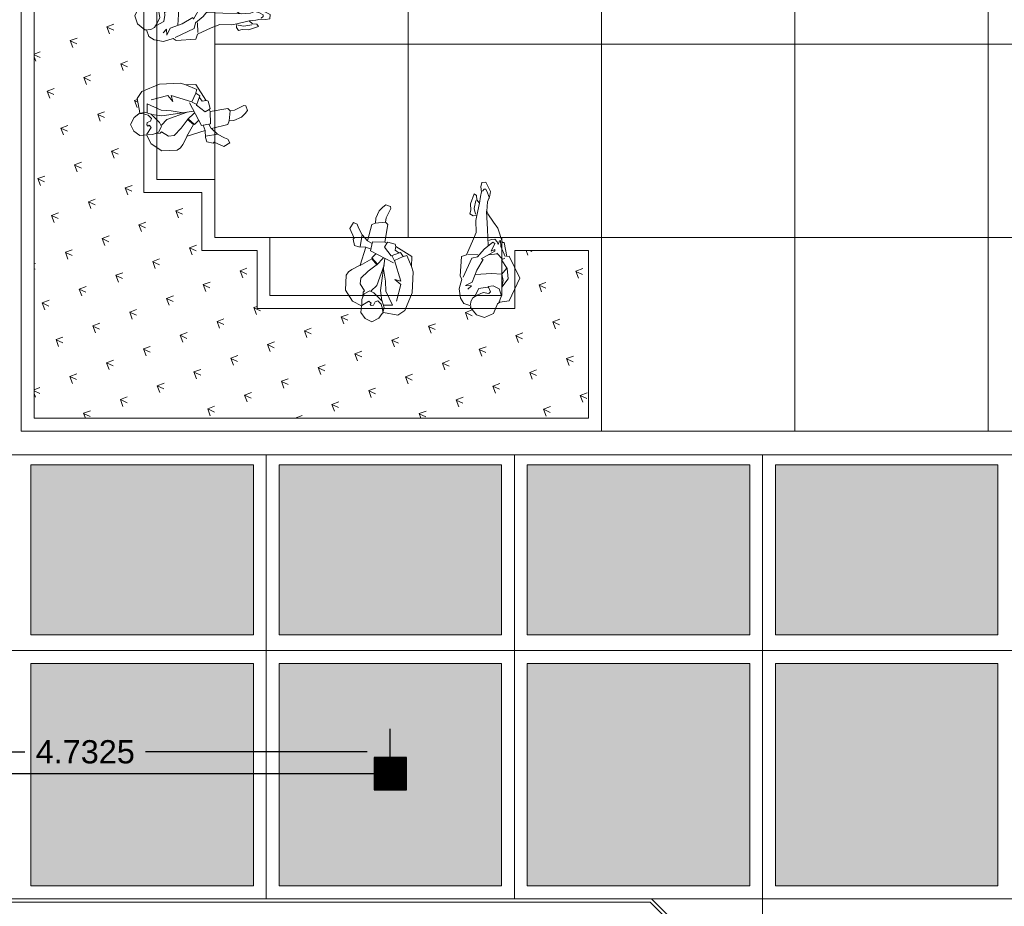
# Model space of a CAD drawing. Header units: millimetres. Extents: x -8931983 to 9630244, y 4 to 18563053.
# Tile 47 of 256: x 349118.17 to 349125.81, y 9281950.57 to 9281957.44. Entities that reach past the tile are written whole.
import ezdxf

# ---------------------------------------------------------------- set-up
doc = ezdxf.new("R2010")
doc.units = ezdxf.units.MM
for name, color, linetype, lineweight in [('.', 7, 'Continuous', 0), ('0_ CUNETAS', 151, 'Continuous', 5), ('CUNETAS', 5, 'Continuous', 0), ('HIERVA', 108, 'Continuous', 0), ('PERSONAS', 251, 'Continuous', 5), ('plum01', 8, 'Continuous', 0), ('vereda', 254, 'Continuous', 5)]:
    doc.layers.add(name, color=color, linetype=linetype, lineweight=lineweight)
for name, color, linetype, lineweight, true_color in [('0_PISOS', 252, 'Continuous', 0, 0x8a8a8a), ('BRUÑA', 8, 'Continuous', 0, 0x7d7d7d), ('PISO Cemento pulido', 254, 'Continuous', 5, 0xd1d1d1)]:
    doc.layers.add(name, color=color, linetype=linetype, lineweight=lineweight, true_color=true_color)
for name, color, linetype in [('C-ROAD-MARK', 212, 'Continuous'), ('Lineas', 7, 'Continuous'), ('P', 2, 'Continuous')]:
    doc.layers.add(name, color=color, linetype=linetype)
doc.styles.get("Standard").update_dxf_attribs({"font": 'arial.ttf'})
doc.dimstyles.get("Standard").update_dxf_attribs({"dimtxt": 0.18, "dimasz": 0.18, "dimexe": 0.18, "dimexo": 0.0625, "dimgap": 0.09, "dimtad": 0, "dimtih": 1, "dimtoh": 1, "dimdec": 4, "dimzin": 0, "dimdsep": 46, "dimtxsty": 'Standard', "dimcen": 0.09, "dimadec": 0, "dimazin": 0, "dimtfac": 1, "dimtdec": 4, "dimtofl": 0, "dimtmove": 0, "dimatfit": 3, "dimfxl": 1, "dimtolj": 1, "dimtzin": 0, "dimarcsym": 0})

# ---------------------------------------------------------------- blocks, each defined once
blk = doc.blocks.new('red drenaje')
at = {"layer": '0_ CUNETAS', "lineweight": 0}
for p, q in [((-34.62003029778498, 32.59808562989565), (-27.9713533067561, 32.59808562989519)), ((-27.9713533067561, 32.59808562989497), (-27.61988144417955, 32.24661376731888))]:
    blk.add_line(p, q, dxfattribs=at)
blk = doc.blocks.new('sentada')
at = {"layer": 'PERSONAS', "color": 217, "true_color": 0x93278f}
blk.add_line((8.43504676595e-05, 0.188084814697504), (-0.0390538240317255, 0.1688092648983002), dxfattribs=at)
blk.add_lwpolyline([(-0.1507919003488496, 0.2124168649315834), (-0.1859109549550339, 0.3467600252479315), (-0.1690450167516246, 0.3654249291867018), (-0.178289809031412, 0.3988822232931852), (-0.221155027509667, 0.4670640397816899), (-0.2196835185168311, 0.4834758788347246), (-0.1863959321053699, 0.5006763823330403), (-0.159771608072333, 0.4840252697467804), (-0.1289932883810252, 0.4583477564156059), (-0.0992632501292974, 0.4027126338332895), (-0.0913649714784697, 0.3668826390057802), (-0.0630748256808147, 0.3586944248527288), (-0.0188495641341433, 0.2348700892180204), (0.0192411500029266, 0.2854082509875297), (0.0436032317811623, 0.3421562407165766), (0.0499471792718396, 0.3699176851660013), (0.0771408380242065, 0.3874350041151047), (0.1090954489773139, 0.3442475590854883), (0.0829425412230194, 0.2649975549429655), (0.0924373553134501, 0.2596184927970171), (0.0866762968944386, 0.2080102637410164), (0.0542216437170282, 0.1950412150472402), (8.43504676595e-05, 0.188084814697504), (0.0558588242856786, 0.0514464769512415), (0.123551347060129, 0.0242504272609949), (0.1514455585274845, 0.0098363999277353), (0.1721702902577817, -0.014446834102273), (0.1886804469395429, -0.1311250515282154), (0.1411720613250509, -0.2210769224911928), (0.07665133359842, -0.2629128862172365), (0.0862847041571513, -0.3122680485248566), (0.0580081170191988, -0.3620950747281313), (0.0068273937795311, -0.3942430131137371), (-0.0475734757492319, -0.3712624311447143), (-0.079333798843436, -0.336023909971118), (-0.0893422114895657, -0.3287861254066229), (-0.1967146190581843, -0.3604555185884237), (-0.2550300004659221, -0.3305539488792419), (-0.3256853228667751, -0.198027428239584), (-0.3478529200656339, -0.0380983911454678), (-0.3395238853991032, 0.0042161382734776), (-0.3489072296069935, 0.081649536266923), (-0.2335943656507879, 0.1715313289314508), (-0.2284026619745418, 0.1889711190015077), (-0.1741403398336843, 0.2099666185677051), (-0.1659920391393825, 0.2022148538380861)], close=True, dxfattribs=at)
for points in [[(-0.0908513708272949, 0.3650238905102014), (-0.1709051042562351, 0.3649109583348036)], [(-0.0201960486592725, 0.2324973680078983), (-0.0524564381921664, 0.2115793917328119)], [(0.0444075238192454, 0.1943300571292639), (0.0187275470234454, 0.2872669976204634)], [(-0.1965474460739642, -0.2523739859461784), (-0.2436600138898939, -0.1253461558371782), (-0.2011412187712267, -0.0835877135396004), (-0.2447565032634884, -0.0996406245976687), (-0.211759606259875, 0.0635273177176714), (-0.282582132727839, 0.0879723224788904), (-0.2637310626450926, 0.1211903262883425), (-0.1883554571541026, 0.1020047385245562), (-0.1452693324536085, 0.1725578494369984), (-0.164131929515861, 0.2027288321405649)], [(-0.2322478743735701, 0.173904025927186), (-0.2240302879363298, 0.1441642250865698), (-0.2510296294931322, 0.1186979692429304)], [(-0.1507919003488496, 0.2124168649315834), (-0.0556700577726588, 0.2232096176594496), (-0.0346747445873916, 0.1544724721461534), (-0.2029034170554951, 0.0459678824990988)], [(-0.284442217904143, 0.0874583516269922), (-0.3103586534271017, 0.0943017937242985), (-0.3376637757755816, 0.0047301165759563)], [(-0.1949629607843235, 0.1041802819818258), (-0.2104131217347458, 0.0659000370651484)], [(-0.0845526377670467, -0.2374332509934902), (-0.0827753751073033, -0.1569159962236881), (-0.1399461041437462, 0.0865742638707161)], [(0.0563724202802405, 0.0495877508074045), (-0.0378678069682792, 0.093570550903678), (-0.0717246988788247, 0.0422015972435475), (-0.1267084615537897, 0.089028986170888)], [(-0.0714882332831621, 0.1282950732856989), (-0.0375484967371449, 0.0996607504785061), (-0.0769856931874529, 0.0467498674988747), (0, 0), (0.0610776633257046, -0.0471441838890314), (0.0696838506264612, -0.0927818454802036), (0.0410879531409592, -0.1486990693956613), (0.0534700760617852, -0.1572816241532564), (0.0589946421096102, -0.1917668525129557)], [(-0.0929610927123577, -0.273908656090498), (-0.16498141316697, -0.279663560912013), (-0.1236976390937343, -0.1682234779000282), (-0.1275007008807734, -0.0892481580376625), (-0.121364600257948, 0.004477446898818)], [(-0.0098427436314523, -0.1527687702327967), (-0.0580246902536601, -0.1160658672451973), (-0.127969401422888, 0.03556546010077)], [(0.0719039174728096, -0.2602233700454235), (0.0159622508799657, -0.2316665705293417), (0.0004428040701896, -0.247958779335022), (0.009104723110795, -0.2575692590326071), (-1.5061814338e-06, -0.2680880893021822), (-0.0182832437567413, -0.2671376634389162), (-0.0334276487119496, -0.2413124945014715), (-0.0527365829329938, -0.2366445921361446), (-0.0773622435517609, -0.2634556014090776), (-0.0848583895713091, -0.3015386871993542), (-0.0837619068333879, -0.327244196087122), (-0.0967268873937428, -0.2948148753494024), (-0.0872456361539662, -0.2421786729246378), (-0.0290823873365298, -0.1700889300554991), (0.0018314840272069, -0.1515436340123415), (0.0477647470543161, -0.17286267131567), (0.0693916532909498, -0.2149024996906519), (0.0719039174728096, -0.2602233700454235)]]:
    blk.add_lwpolyline(points, dxfattribs=at)
blk = doc.blocks.new('sentada 2')
at = {"layer": 'PERSONAS', "color": 217, "true_color": 0x93278f}
blk.add_line((-0.0732495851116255, 0.0714912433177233), (-0.1431479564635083, 0.0714912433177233), dxfattribs=at)
blk.add_lwpolyline([(-0.0428290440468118, 0.4767790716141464), (-0.0232146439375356, 0.5033102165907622), (-0.0234546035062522, 0.536298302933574), (-0.0062293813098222, 0.5507845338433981), (0.0272587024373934, 0.4767692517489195), (0.0296519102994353, 0.4270477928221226), (0.039773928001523, 0.3999965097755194), (0.0162573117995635, 0.3833046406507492), (-0.0126867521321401, 0.3825915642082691), (-0.0007254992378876, 0.3441038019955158), (0.0050175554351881, 0.2527882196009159), (0.0385080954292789, 0.1870464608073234), (0.0966377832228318, 0.0854446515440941), (0.1368248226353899, 0.0765943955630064), (0.1602706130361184, -0.0744846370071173), (0.149267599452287, -0.0979093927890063), (0.1777349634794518, -0.1712998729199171), (0.1731917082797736, -0.2449247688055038), (0.1516640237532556, -0.2877106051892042), (0.0995173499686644, -0.3104124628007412), (0.1021489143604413, -0.3230821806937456), (0.0619634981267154, -0.3842717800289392), (0.0012054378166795, -0.4100800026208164), (-0.070078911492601, -0.3852094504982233), (-0.1071576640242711, -0.3149253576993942), (-0.1265336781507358, -0.3044047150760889), (-0.2002096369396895, -0.2998525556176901), (-0.2999629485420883, -0.1315516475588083), (-0.2337065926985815, 0.0460486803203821), (-0.2133739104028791, 0.0436553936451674), (-0.2045257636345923, 0.1538533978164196), (-0.1918478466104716, 0.1564811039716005), (-0.1662552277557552, 0.2688281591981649), (-0.135637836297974, 0.3187840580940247), (-0.0985623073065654, 0.3885796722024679), (-0.0921041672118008, 0.4084194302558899), (-0.1043053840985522, 0.479895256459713), (-0.1177016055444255, 0.506191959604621), (-0.1285804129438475, 0.5271015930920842), (-0.1363609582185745, 0.5578280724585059), (-0.106940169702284, 0.6326447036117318), (-0.0739295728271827, 0.6328791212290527), (-0.0644699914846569, 0.5999119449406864), (-0.0657948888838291, 0.5618819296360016), (-0.0533553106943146, 0.5274578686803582)], close=True, dxfattribs=at)
for points in [[(-0.0734496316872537, 0.5669029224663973), (-0.0882808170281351, 0.581008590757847), (-0.1009587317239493, 0.5783808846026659), (-0.1124400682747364, 0.5508924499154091), (-0.1217681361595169, 0.50667061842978)], [(-0.0126867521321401, 0.3825915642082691), (-0.0428290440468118, 0.4767790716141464)], [(-0.003118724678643, 0.3938252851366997), (0.0021428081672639, 0.4385257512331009), (-0.015559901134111, 0.4982892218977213)], [(-0.0779848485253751, 0.1430786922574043), (-0.0839678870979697, 0.267382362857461), (-0.0912089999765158, 0.4083478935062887)], [(-0.085879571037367, 0.1810877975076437), (-0.1057339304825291, 0.1875447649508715), (-0.1346779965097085, 0.1868316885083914), (-0.1497475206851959, 0.1638855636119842), (-0.1562056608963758, 0.1440458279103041), (-0.1696018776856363, 0.170342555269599), (-0.1777349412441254, 0.1712998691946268), (-0.1748634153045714, 0.1256420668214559), (-0.2006959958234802, 0.0462830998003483)], [(0.1107571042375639, -0.1798960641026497), (0.0806164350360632, -0.1557484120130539), (0.1267832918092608, -0.1488226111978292), (0.0712867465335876, -0.1299303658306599), (0.0284665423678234, -0.0383705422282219), (-0.0284665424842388, 0.0383705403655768), (-0.0153103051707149, 0.0450619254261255), (-0.1248683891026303, 0.0950374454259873), (-0.1274999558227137, 0.1077071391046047), (-0.0959243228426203, 0.0957505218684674), (-0.1303715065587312, 0.1533649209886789), (-0.1167369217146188, 0.1641200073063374), (-0.0437776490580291, 0.1184523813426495), (0.0114805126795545, 0.062508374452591), (0.0562124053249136, 0.0572431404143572), (0.1385029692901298, -0.0842823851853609)], [(0.084438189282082, 0.086880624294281), (0.009327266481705, 0.0792417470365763)], [(0.0409061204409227, -0.0727946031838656), (-0.0830032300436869, -0.0746896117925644), (-0.1631373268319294, -0.0899771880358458), (-0.1688771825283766, -0.1387413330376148), (-0.1542843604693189, -0.1898987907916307), (-0.2090641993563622, -0.1298910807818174), (-0.2076308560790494, -0.0476601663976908), (-0.1705553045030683, 0.0221354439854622), (-0.1980644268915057, 0.033613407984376)], [(-0.1782100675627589, 0.027156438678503), (-0.1394596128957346, 0.0761550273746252)], [(-0.1631373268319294, -0.0899771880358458), (-0.2035643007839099, -0.048138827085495)], [(-0.1152907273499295, -0.3139680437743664), (-0.1456713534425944, -0.2568322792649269), (-0.1308417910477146, -0.2008980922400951), (-0.0863498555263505, -0.1731752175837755), (-0.0492727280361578, -0.1734194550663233), (-0.0626673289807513, -0.2171626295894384), (-0.0473578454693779, -0.227204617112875), (-0.0047791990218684, -0.2157364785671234), (0.0425842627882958, -0.2336714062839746), (0.077748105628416, -0.2501703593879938), (0.0952108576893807, -0.2769457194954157), (0.1004739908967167, -0.3022851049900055)], [(0.0624386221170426, -0.2401283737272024), (0.0239249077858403, -0.1820352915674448), (-0.0253518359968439, -0.180355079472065), (-0.0507076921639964, -0.1856104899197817)]]:
    blk.add_lwpolyline(points, dxfattribs=at)
blk = doc.blocks.new('patiooo civico')
at = {"layer": 'HIERVA', "lineweight": 0, "true_color": 0x136734, "transparency": 33554610}
h = blk.add_hatch(dxfattribs=at)
h.set_pattern_fill('GRASS', color=116, scale=0.012, angle=-114.5065062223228)
h.set_pattern_definition([(335.4934937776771, (-5036.636361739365, -1395.463733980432), (0.2855098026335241, 0.1067107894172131), [0.05715, -0.37390229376]), (290.4934937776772, (-5036.636361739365, -1395.463733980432), (0.2855098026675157, 0.1067107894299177), [0.05715, -0.24765]), (20.49349377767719, (-5036.636361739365, -1395.463733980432), (-0.1067107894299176, 0.2855098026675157), [0.05715, -0.24765])])
h.paths.add_polyline_path([(-9.100000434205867, -16.39999157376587), (-9.100000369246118, -15.09999162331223), (-9.671596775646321, -15.09999135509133), (-9.67159676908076, -15.23148865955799), (-9.63207076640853, -15.31311100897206), (-9.671596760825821, -15.39682145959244), (-9.671596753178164, -15.54999135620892), (-9.82179418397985, -15.54999136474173), (-9.837158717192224, -15.58720567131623), (-9.905797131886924, -15.61865039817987), (-9.968707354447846, -15.59865264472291), (-10.00765669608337, -15.54999137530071), (-10.5187388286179, -15.54999140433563), (-10.52526823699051, -15.56561281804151), (-10.58052309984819, -15.60085040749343), (-10.69039187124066, -15.57938794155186), (-10.69967756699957, -15.58753224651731), (-10.72799395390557, -15.62559343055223), (-10.78000047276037, -15.65357349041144), (-10.8339699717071, -15.62636596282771), (-10.86679385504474, -15.57940970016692), (-10.86387600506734, -15.54999142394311), (-11.67159675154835, -15.54999146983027), (-11.67159677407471, -15.09999147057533), (-12.10000086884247, -15.09999144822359), (-12.10000084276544, -14.64999146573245), (-12.55000084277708, -14.64999144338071), (-12.55000081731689, -14.20525061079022), (-12.57941905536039, -14.20816845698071), (-12.62637531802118, -14.17534457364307), (-12.65358284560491, -14.12137507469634), (-12.6256027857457, -14.06936855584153), (-12.58754160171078, -14.04105216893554), (-12.57939729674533, -14.03176647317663), (-12.6008597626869, -13.92189770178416), (-12.56562217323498, -13.86664283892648), (-12.55000079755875, -13.86011344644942), (-12.55000077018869, -13.38201072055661), (-12.59866199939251, -13.34306141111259), (-12.61865975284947, -13.28015118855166), (-12.58721502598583, -13.21151277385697), (-12.55000075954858, -13.1961482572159), (-12.55000072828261, -12.64999142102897), (-12.10000072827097, -12.64999144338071), (-12.10000056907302, -12.09999573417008), (-13.40000036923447, -12.0999956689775), (-13.40000072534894, -16.39999140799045)])
at = {"layer": 'BRUÑA'}
for points in [[(-12.0000005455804, -11.99999995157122), (-10.5000005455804, -11.99999995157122), (-10.5000005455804, -13.49999995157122), (-12.0000005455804, -13.49999995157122)], [(-10.5000005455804, -11.99999995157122), (-9.000000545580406, -11.99999995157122), (-9.000000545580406, -13.49999995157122), (-10.5000005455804, -13.49999995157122)], [(-9.000000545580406, -11.99999570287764), (-7.500000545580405, -11.99999570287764), (-7.500000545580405, -13.49999570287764), (-9.000000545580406, -13.49999570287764)], [(-7.500000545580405, -11.99999567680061), (-6.000000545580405, -11.99999567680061), (-6.000000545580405, -13.49999567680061), (-7.500000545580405, -13.49999567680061)], [(-6.000000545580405, -11.99999995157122), (-4.500000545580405, -11.99999995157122), (-4.500000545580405, -13.49999995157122), (-6.000000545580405, -13.49999995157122)], [(-12.0000005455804, -13.49999570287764), (-10.5000005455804, -13.49999570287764), (-10.5000005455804, -14.99999570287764), (-12.0000005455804, -14.99999570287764)], [(-10.5000005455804, -13.49999570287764), (-9.000000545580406, -13.49999570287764), (-9.000000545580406, -14.99999570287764), (-10.5000005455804, -14.99999570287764)], [(-9.000000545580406, -13.49999145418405), (-7.500000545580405, -13.49999145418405), (-7.500000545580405, -14.99999145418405), (-9.000000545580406, -14.99999145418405)], [(-7.500000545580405, -13.49999142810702), (-6.000000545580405, -13.49999142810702), (-6.000000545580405, -14.99999142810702), (-7.500000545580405, -14.99999142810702)], [(-6.000000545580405, -13.49999570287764), (-4.500000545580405, -13.49999570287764), (-4.500000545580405, -14.99999570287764), (-6.000000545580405, -14.99999570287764)], [(-9.000000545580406, -14.99999145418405), (-7.500000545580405, -14.99999145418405), (-7.500000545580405, -16.49999145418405), (-9.000000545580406, -16.49999145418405)], [(-7.500000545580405, -14.99999142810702), (-6.000000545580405, -14.99999142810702), (-6.000000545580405, -16.49999142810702), (-7.500000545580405, -16.49999142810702)], [(-6.000000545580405, -14.99999570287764), (-4.500000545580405, -14.99999570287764), (-4.500000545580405, -16.49999570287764), (-6.000000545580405, -16.49999570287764)]]:
    blk.add_lwpolyline(points, close=True, dxfattribs=at)
at = {"layer": 'plum01'}
blk.add_line((-12.00000086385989, -14.99999145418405), (-11.57159677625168, -14.99999143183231, 423.0767665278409), dxfattribs=at)
for points in [[(-12.00000086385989, -14.99999145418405), (-12.00000080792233, -14.54999146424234), (-12.45000080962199, -14.54999144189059), (-12.45000071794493, -12.74999143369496), (-12.00000071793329, -12.7499914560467), (-12.00000056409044, -11.99999574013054), (-13.50000036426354, -11.99999566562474), (-13.50000073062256, -16.49999140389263), (-9.00000036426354, -16.49999140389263), (-9.00000036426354, -14.9999916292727), (-9.77159677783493, -14.99999134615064), (-9.771596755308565, -15.44999134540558), (-11.57159675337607, -15.44999143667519), (-11.57159677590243, -14.9999914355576)], [(-9.671596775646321, -15.09999135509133), (-9.671596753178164, -15.54999135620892), (-11.67159675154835, -15.54999146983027), (-11.67159677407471, -15.09999147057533), (-12.10000086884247, -15.09999144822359), (-12.10000084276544, -14.64999146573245), (-12.55000084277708, -14.64999144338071), (-12.55000072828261, -12.64999142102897), (-12.10000072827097, -12.64999144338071), (-12.10000056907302, -12.09999573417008), (-13.40000036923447, -12.0999956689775), (-13.40000072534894, -16.39999140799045), (-9.100000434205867, -16.39999157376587), (-9.100000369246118, -15.09999162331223), (-9.671596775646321, -15.09999135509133)]]:
    blk.add_lwpolyline(points, dxfattribs=at)
at = {"layer": 'plum01', "elevation": 423.0767665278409}
for points in [[(-12.00000071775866, -12.7499914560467), (-12.00000080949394, -14.54999145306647), (-12.45000080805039, -14.54999143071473), (-12.45000071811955, -12.74999143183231)], [(-9.771596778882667, -14.99999134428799), (-11.57159677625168, -14.99999143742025), (-11.57159675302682, -15.44999143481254), (-9.771596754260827, -15.44999134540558)]]:
    blk.add_lwpolyline(points, close=True, dxfattribs=at)
at = {"layer": 'P', "linetype": 'Continuous', "rotation": 264.6199510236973}
for name, p in [('sentada 2', (-12.21027326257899, -13.31740083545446, 423.0767665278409)), ('sentada', (-12.26043645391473, -14.1515426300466, 423.0767665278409))]:
    blk.add_blockref(name, p, dxfattribs=at)
at = {"layer": 'P', "linetype": 'Continuous', "xscale": -1, "rotation": 5.380048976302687}
for name, p in [('sentada 2', (-9.943046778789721, -15.21026390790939, 423.0767665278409)), ('sentada', (-10.81016802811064, -15.26042709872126, 423.0767665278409))]:
    blk.add_blockref(name, p, dxfattribs=at)
blk = doc.blocks.new('SUMIIIDERR')
at = {"layer": '.', "lineweight": 25}
h = blk.add_hatch(color=1, dxfattribs=at)
h.dxf.hatch_style = 1
h.set_gradient(color1=(99, 100, 102), color2=(147, 149, 152), name='INVCYLINDER')
h.paths.add_polyline_path([(-0.1249999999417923, -0.1325000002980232), (0.1250000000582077, -0.1325000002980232), (0.1250000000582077, 0.1174999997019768), (-0.1249999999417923, 0.1174999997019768)])
h = blk.add_hatch(color=9, dxfattribs=at)
h.dxf.hatch_style = 1
h.paths.add_polyline_path([(0.120000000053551, 0.1124999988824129), (-0.1199999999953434, 0.1124999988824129), (-0.1199999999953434, 0.1049999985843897), (0.120000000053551, 0.1049999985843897)])
h.paths.add_polyline_path([(0.120000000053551, 0.099999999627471), (-0.1199999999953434, 0.099999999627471), (-0.1199999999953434, 0.0949999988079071), (0.120000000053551, 0.0949999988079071)])
h.paths.add_polyline_path([(0.120000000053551, 0.0899999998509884), (-0.1199999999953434, 0.0899999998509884), (-0.1199999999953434, 0.0849999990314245), (0.120000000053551, 0.0849999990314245)])
h.paths.add_polyline_path([(0.120000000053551, 0.0800000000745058), (-0.1199999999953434, 0.0800000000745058), (-0.1199999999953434, 0.074999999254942), (0.120000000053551, 0.074999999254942)])
h.paths.add_polyline_path([(0.120000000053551, 0.0700000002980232), (-0.1199999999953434, 0.0700000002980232), (-0.1199999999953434, 0.0649999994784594), (0.120000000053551, 0.0649999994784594)])
h.paths.add_polyline_path([(0.120000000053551, 0.0599999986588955), (-0.1199999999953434, 0.0599999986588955), (-0.1199999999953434, 0.0549999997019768), (0.120000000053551, 0.0549999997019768)])
h.paths.add_polyline_path([(0.120000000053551, 0.0499999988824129), (-0.1199999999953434, 0.0499999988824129), (-0.1199999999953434, 0.0449999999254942), (0.120000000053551, 0.0449999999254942)])
h.paths.add_polyline_path([(0.120000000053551, 0.0399999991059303), (-0.1199999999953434, 0.0399999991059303), (-0.1199999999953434, 0.0350000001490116), (0.120000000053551, 0.0350000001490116)])
h.paths.add_polyline_path([(0.120000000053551, 0.0299999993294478), (-0.1199999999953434, 0.0299999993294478), (-0.1199999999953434, 0.0249999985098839), (0.120000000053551, 0.0249999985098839)])
h.paths.add_polyline_path([(0.120000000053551, 0.0199999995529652), (-0.1199999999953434, 0.0199999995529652), (-0.1199999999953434, 0.0149999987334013), (0.120000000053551, 0.0149999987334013)])
h.paths.add_polyline_path([(0.120000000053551, 0.0099999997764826), (-0.1199999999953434, 0.0099999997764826), (-0.1199999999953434, 0.0049999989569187), (0.120000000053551, 0.0049999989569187)])
h.paths.add_polyline_path([(0.120000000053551, 0), (-0.1199999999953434, 0), (-0.1199999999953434, -0.0050000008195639), (0.120000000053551, -0.0050000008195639)])
h.paths.add_polyline_path([(0.120000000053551, -0.0099999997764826), (-0.1199999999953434, -0.0099999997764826), (-0.1199999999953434, -0.0150000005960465), (0.120000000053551, -0.0150000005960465)])
h.paths.add_polyline_path([(0.120000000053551, -0.0200000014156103), (-0.1199999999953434, -0.0200000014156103), (-0.1199999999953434, -0.025000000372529), (0.120000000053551, -0.025000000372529)])
h.paths.add_polyline_path([(0.120000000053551, -0.0300000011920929), (-0.1199999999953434, -0.0300000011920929), (-0.1199999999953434, -0.0350000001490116), (0.120000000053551, -0.0350000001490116)])
h.paths.add_polyline_path([(0.120000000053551, -0.0400000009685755), (-0.1199999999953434, -0.0400000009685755), (-0.1199999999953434, -0.0449999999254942), (0.120000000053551, -0.0449999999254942)])
h.paths.add_polyline_path([(0.120000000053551, -0.0500000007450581), (-0.1199999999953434, -0.0500000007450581), (-0.1199999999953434, -0.0549999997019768), (0.120000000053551, -0.0549999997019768)])
h.paths.add_polyline_path([(0.120000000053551, -0.0600000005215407), (-0.1199999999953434, -0.0600000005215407), (-0.1199999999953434, -0.0650000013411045), (0.120000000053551, -0.0650000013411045)])
h.paths.add_polyline_path([(0.120000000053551, -0.0700000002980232), (-0.1199999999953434, -0.0700000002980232), (-0.1199999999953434, -0.0750000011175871), (0.120000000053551, -0.0750000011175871)])
h.paths.add_polyline_path([(0.120000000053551, -0.0800000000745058), (-0.1199999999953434, -0.0800000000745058), (-0.1199999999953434, -0.0850000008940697), (0.120000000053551, -0.0850000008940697)])
h.paths.add_polyline_path([(0.120000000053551, -0.0899999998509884), (-0.1199999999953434, -0.0899999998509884), (-0.1199999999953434, -0.0950000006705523), (0.120000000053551, -0.0950000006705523)])
h.paths.add_polyline_path([(0.120000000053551, -0.1000000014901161), (-0.1199999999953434, -0.1000000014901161), (-0.1199999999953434, -0.1050000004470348), (0.120000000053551, -0.1050000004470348)])
h.paths.add_polyline_path([(0.120000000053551, -0.1100000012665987), (-0.1199999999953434, -0.1100000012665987), (-0.1199999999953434, -0.1150000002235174), (0.120000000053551, -0.1150000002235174)])
h.paths.add_polyline_path([(0.120000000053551, -0.1200000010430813), (-0.1199999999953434, -0.1200000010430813), (-0.1199999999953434, -0.1275000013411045), (0.120000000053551, -0.1275000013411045)])
at = {"layer": 'C-ROAD-MARK', "color": 18, "lineweight": 25, "true_color": 0x000000}
for points in [[(0.1250000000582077, 0.1174999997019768), (-0.1249999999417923, 0.1174999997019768), (-0.1249999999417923, -0.1325000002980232), (0.1250000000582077, -0.1325000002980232)], [(0.120000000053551, 0.1124999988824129), (-0.1199999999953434, 0.1124999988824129), (-0.1199999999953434, -0.1275000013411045), (0.120000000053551, -0.1275000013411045)], [(-0.1199999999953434, 0.1049999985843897), (0.120000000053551, 0.1049999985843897), (0.120000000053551, 0.099999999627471), (-0.1199999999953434, 0.099999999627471)], [(-0.1199999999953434, 0.0949999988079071), (0.120000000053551, 0.0949999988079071), (0.120000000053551, 0.0899999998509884), (-0.1199999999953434, 0.0899999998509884)], [(-0.1199999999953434, 0.0849999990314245), (0.120000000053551, 0.0849999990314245), (0.120000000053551, 0.0800000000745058), (-0.1199999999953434, 0.0800000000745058)], [(-0.1199999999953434, 0.074999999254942), (0.120000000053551, 0.074999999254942), (0.120000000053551, 0.0700000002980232), (-0.1199999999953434, 0.0700000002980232)], [(-0.1199999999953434, 0.0649999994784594), (0.120000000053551, 0.0649999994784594), (0.120000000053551, 0.0599999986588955), (-0.1199999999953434, 0.0599999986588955)], [(-0.1199999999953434, 0.0549999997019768), (0.120000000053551, 0.0549999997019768), (0.120000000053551, 0.0499999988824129), (-0.1199999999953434, 0.0499999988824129)], [(-0.1199999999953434, 0.0449999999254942), (0.120000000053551, 0.0449999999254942), (0.120000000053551, 0.0399999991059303), (-0.1199999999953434, 0.0399999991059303)], [(-0.1199999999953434, 0.0350000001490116), (0.120000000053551, 0.0350000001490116), (0.120000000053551, 0.0299999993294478), (-0.1199999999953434, 0.0299999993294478)], [(-0.1199999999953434, 0.0249999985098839), (0.120000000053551, 0.0249999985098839), (0.120000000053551, 0.0199999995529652), (-0.1199999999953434, 0.0199999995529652)], [(-0.1199999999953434, 0.0149999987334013), (0.120000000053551, 0.0149999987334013), (0.120000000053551, 0.0099999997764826), (-0.1199999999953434, 0.0099999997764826)], [(-0.1199999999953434, 0.0049999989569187), (0.120000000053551, 0.0049999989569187), (0.120000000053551, 0), (-0.1199999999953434, 0)], [(-0.1199999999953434, -0.0050000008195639), (0.120000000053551, -0.0050000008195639), (0.120000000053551, -0.0099999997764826), (-0.1199999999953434, -0.0099999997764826)], [(-0.1199999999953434, -0.0150000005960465), (0.120000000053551, -0.0150000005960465), (0.120000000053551, -0.0200000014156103), (-0.1199999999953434, -0.0200000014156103)], [(-0.1199999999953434, -0.025000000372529), (0.120000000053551, -0.025000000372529), (0.120000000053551, -0.0300000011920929), (-0.1199999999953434, -0.0300000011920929)], [(-0.1199999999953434, -0.0350000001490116), (0.120000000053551, -0.0350000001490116), (0.120000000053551, -0.0400000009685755), (-0.1199999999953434, -0.0400000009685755)], [(-0.1199999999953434, -0.0449999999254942), (0.120000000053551, -0.0449999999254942), (0.120000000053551, -0.0500000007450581), (-0.1199999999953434, -0.0500000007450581)], [(-0.1199999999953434, -0.0549999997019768), (0.120000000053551, -0.0549999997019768), (0.120000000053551, -0.0600000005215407), (-0.1199999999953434, -0.0600000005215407)], [(-0.1199999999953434, -0.0650000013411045), (0.120000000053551, -0.0650000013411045), (0.120000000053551, -0.0700000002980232), (-0.1199999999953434, -0.0700000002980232)], [(-0.1199999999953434, -0.0750000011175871), (0.120000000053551, -0.0750000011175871), (0.120000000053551, -0.0800000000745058), (-0.1199999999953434, -0.0800000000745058)], [(-0.1199999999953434, -0.0850000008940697), (0.120000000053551, -0.0850000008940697), (0.120000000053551, -0.0899999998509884), (-0.1199999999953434, -0.0899999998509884)], [(-0.1199999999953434, -0.0950000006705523), (0.120000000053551, -0.0950000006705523), (0.120000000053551, -0.1000000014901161), (-0.1199999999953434, -0.1000000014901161)], [(-0.1199999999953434, -0.1050000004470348), (0.120000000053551, -0.1050000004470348), (0.120000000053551, -0.1100000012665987), (-0.1199999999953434, -0.1100000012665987)], [(-0.1199999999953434, -0.1150000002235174), (0.120000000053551, -0.1150000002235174), (0.120000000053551, -0.1200000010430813), (-0.1199999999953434, -0.1200000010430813)]]:
    blk.add_lwpolyline(points, close=True, dxfattribs=at)
blk = doc.blocks.new('*D3727')
at = {"layer": 'Defpoints', "color": 0, "lineweight": 30, "transparency": 16777216}
for p in [(349116.3146656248, 9281951.763534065), (349116.3146656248, 9281951.60198253), (349121.0471656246, 9281951.60198253)]:
    blk.add_point(p, dxfattribs=at)
at = {"layer": 'Lineas', "color": 0, "lineweight": -2, "transparency": 16777216}
for p, q in [((349116.3146656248, 9281951.66448253), (349116.3146656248, 9281951.943534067)), ((349121.0471656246, 9281951.66448253), (349121.0471656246, 9281951.943534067)), ((349116.4946656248, 9281951.763534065), (349118.2129892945, 9281951.763534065)), ((349120.8671656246, 9281951.763534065), (349119.1488419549, 9281951.763534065))]:
    blk.add_line(p, q, dxfattribs=at)
at = {"layer": 'Lineas', "color": 0, "lineweight": 30, "transparency": 16777216}
for points in [[(349116.4946656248, 9281951.793534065), (349116.4946656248, 9281951.733534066), (349116.3146656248, 9281951.763534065)], [(349120.8671656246, 9281951.793534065), (349120.8671656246, 9281951.733534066), (349121.0471656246, 9281951.763534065)]]:
    blk.add_solid(points, dxfattribs=at)
at = {"layer": 'Lineas', "color": 0, "lineweight": 30, "transparency": 16777216, "insert": (349118.6809156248, 9281951.763534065), "char_height": 0.18, "attachment_point": 5}
blk.add_mtext('\\A1;4.7325', dxfattribs=at)

msp = doc.modelspace()

# ---------------------------------------------------------------- hatches: boundary and pattern name
at = {"layer": 'PISO Cemento pulido', "true_color": 0xdfe0e1, "transparency": 33554610}
for points in [[(349119.9846656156, 9281953.99044695), (349118.2596656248, 9281953.99044695), (349118.2596656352, 9281952.67169684), (349119.984665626, 9281952.671696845)], [(349121.9096656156, 9281953.99044695), (349120.1846656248, 9281953.99044695), (349120.1846656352, 9281952.67169684), (349121.909665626, 9281952.671696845)], [(349123.8346656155, 9281953.99044695), (349122.1096656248, 9281953.99044695), (349122.1096656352, 9281952.67169684), (349123.8346656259, 9281952.671696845)], [(349125.7596656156, 9281953.990446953), (349124.0346656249, 9281953.99044695), (349124.0346656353, 9281952.671696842), (349125.759665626, 9281952.671696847)], [(349119.9846656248, 9281952.449492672), (349118.2596656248, 9281952.44949267), (349118.2596656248, 9281950.724472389), (349119.9846656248, 9281950.724472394)], [(349121.9096656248, 9281952.449492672), (349120.1846656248, 9281952.44949267), (349120.1846656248, 9281950.724472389), (349121.9096656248, 9281950.724472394)], [(349123.8346656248, 9281952.449492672), (349122.1096656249, 9281952.44949267), (349122.1096656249, 9281950.724472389), (349123.8346656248, 9281950.724472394)], [(349125.7596656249, 9281952.449492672), (349124.0346656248, 9281952.44949267), (349124.0346656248, 9281950.724472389), (349125.7596656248, 9281950.724472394)]]:
    msp.add_hatch(color=254, dxfattribs=at).paths.add_polyline_path(points)

# ---------------------------------------------------------------- linework, layer by layer
at = {"color": 6, "lineweight": 30}
msp.add_line((349120.9221656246, 9281951.59448253), (349116.3146656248, 9281951.59448253), dxfattribs=at)
at = {"layer": '0_PISOS'}
for points in [[(349118.2596656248, 9281952.67169684), (349118.2596656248, 9281953.99044695), (349119.9846656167, 9281953.99044695), (349119.9846656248, 9281952.671696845)], [(349120.1846656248, 9281952.67169684), (349120.1846656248, 9281953.99044695), (349121.9096656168, 9281953.99044695), (349121.9096656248, 9281952.671696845)], [(349122.1096656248, 9281952.67169684), (349122.1096656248, 9281953.99044695), (349123.8346656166, 9281953.99044695), (349123.8346656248, 9281952.671696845)], [(349124.0346656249, 9281952.671696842), (349124.0346656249, 9281953.99044695), (349125.7596656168, 9281953.990446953), (349125.7596656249, 9281952.671696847)], [(349118.2596656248, 9281950.724472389), (349118.2596656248, 9281952.44949267), (349119.9846656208, 9281952.44949267), (349119.9846656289, 9281950.724472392)], [(349120.1846656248, 9281950.724472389), (349120.1846656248, 9281952.44949267), (349121.9096656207, 9281952.44949267), (349121.9096656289, 9281950.724472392)], [(349122.1096656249, 9281950.724472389), (349122.1096656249, 9281952.44949267), (349123.8346656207, 9281952.44949267), (349123.8346656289, 9281950.724472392)], [(349124.0346656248, 9281950.724472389), (349124.0346656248, 9281952.44949267), (349125.7596656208, 9281952.44949267), (349125.7596656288, 9281950.724472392)]]:
    msp.add_lwpolyline(points, close=True, dxfattribs=at)
at = {"layer": 'vereda'}
for p, q in [((349116.4396656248, 9281954.068242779), (349131.7096663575, 9281954.068242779)), ((349120.0846656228, 9281954.068242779), (349120.0846656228, 9281950.624472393)), ((349122.0096656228, 9281954.068242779), (349122.0096656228, 9281950.624472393)), ((349123.9346656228, 9281954.068242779), (349123.9346656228, 9281920.406394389)), ((349116.4396656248, 9281952.54949267), (349133.4296663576, 9281952.54949267)), ((349133.3296664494, 9281950.624472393), (349116.4396656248, 9281950.624472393)), ((349123.073697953, 9281950.624472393), (349123.4398144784, 9281950.258355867))]:
    msp.add_line(p, q, dxfattribs=at)

# ---------------------------------------------------------------- block references
at = {"lineweight": 5}
msp.add_blockref('patiooo civico', (349131.6846663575, 9281970.751926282), dxfattribs=at)
at = {"color": 6, "lineweight": 0}
msp.add_blockref('SUMIIIDERR', (349121.0471656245, 9281951.60198253), dxfattribs=at)
at = {"layer": 'CUNETAS', "color": 84, "lineweight": 30}
msp.add_blockref('red drenaje', (349151.0346959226, 9281918.001386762), dxfattribs=at)

# ---------------------------------------------------------------- dimensions: what is measured, and where the dimension line sits
at = {"layer": 'Lineas', "color": 1, "lineweight": 30}
dim = msp.add_linear_dim(base=(349116.3146656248, 9281951.763534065), p1=(349121.0471656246, 9281951.60198253), p2=(349116.3146656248, 9281951.60198253), dimstyle='Standard', dxfattribs=at)
dim.commit()
dim.dimension.update_dxf_attribs({"geometry": '*D3727', "text_midpoint": (349118.6809156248, 9281951.763534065)})

doc.saveas('drawing.dxf')
